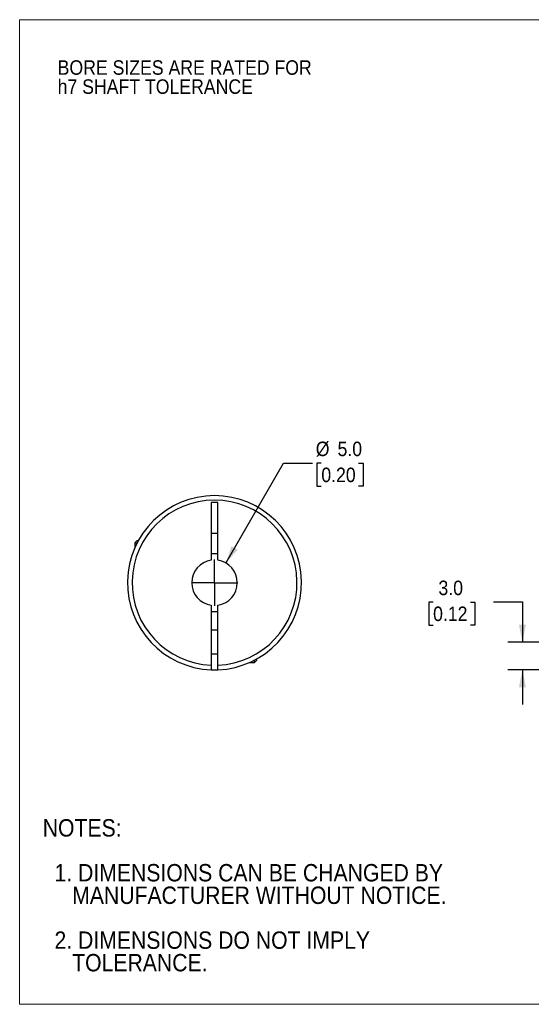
# Model space of a CAD drawing. Header units: millimetres. Extents: x 0 to 140, y 0 to 108.
# Tile 1 of 3: x 0 to 56, y 0 to 108. Entities that reach past the tile are written whole.
import ezdxf

# ---------------------------------------------------------------- set-up
doc = ezdxf.new("R2010")
doc.units = ezdxf.units.MM
doc.header["$LTSCALE"] = 0.5
doc.linetypes.add('SLD-Solid', pattern=[0])
doc.layers.add('SLD-0', color=7, linetype='SLD-Solid', lineweight=25)
doc.layers.add('TEXT', color=140, linetype='SLD-Solid', lineweight=25)
doc.styles.add('SLDTEXTSTYLE0', font='GOTHIC.TTF', dxfattribs={"width": 0.913})
doc.dimstyles.new('SLDDIMSTYLE0', dxfattribs={"dimtxt": 1.5875, "dimasz": 1.905, "dimexe": 0, "dimexo": 0.0625, "dimgap": 0.396875, "dimtad": 0, "dimtih": 1, "dimtoh": 1, "dimdec": 1, "dimrnd": 1e-09, "dimzin": 4, "dimdsep": 46, "dimtxsty": 'SLDTEXTSTYLE0', "dimsah": 1, "dimcen": 0, "dimadec": 0, "dimazin": 1, "dimtfac": 1, "dimtdec": 1, "dimtofl": 0, "dimtmove": 0, "dimatfit": 3, "dimfxl": 0, "dimfrac": 2, "dimtolj": 1, "dimtzin": 12, "dimarcsym": 0})
doc.dimstyles.new('SLDDIMSTYLE2', dxfattribs={"dimtxt": 1.5875, "dimasz": 1.905, "dimexe": 0, "dimexo": 0.0625, "dimgap": 0.396875, "dimtad": 0, "dimtih": 1, "dimtoh": 1, "dimdec": 1, "dimrnd": 1e-09, "dimzin": 4, "dimdsep": 46, "dimtxsty": 'SLDTEXTSTYLE0', "dimsah": 1, "dimcen": 0.09, "dimadec": 0, "dimazin": 1, "dimtfac": 1, "dimtdec": 1, "dimtmove": 0, "dimatfit": 0, "dimfxl": 0, "dimfrac": 2, "dimtolj": 1, "dimtzin": 12, "dimarcsym": 0})

# ---------------------------------------------------------------- blocks, each defined once
blk = doc.blocks.new('Block2')
at = {"color": 7, "linetype": 'SLD-Solid', "lineweight": 18}
for p, q in [((139.7, 107.95), (0, 107.95)), ((0, 0), (0, 107.95)), ((139.7, 0), (0, 0))]:
    blk.add_line(p, q, dxfattribs=at)
blk = doc.blocks.new('SW_NOTE_0_2')
at = {"layer": 'SLD-0', "color": 0, "char_height": 1.5875, "attachment_point": 1, "style": 'SLDTEXTSTYLE0'}
for s, insert in [('BORE SIZES ARE RATED FOR ', (0, 2.03)), ('h7 SHAFT TOLERANCE', (0, -0.06))]:
    blk.add_mtext(s, dxfattribs=dict(at, insert=insert))
blk = doc.blocks.new('SW_NOTE_0_3')
at = {"layer": 'TEXT', "color": 0, "char_height": 1.905, "attachment_point": 1, "style": 'SLDTEXTSTYLE0'}
for s, insert in [('NOTES:', (0, 2.43)), ('  1. DIMENSIONS CAN BE CHANGED BY     ', (0, -2.49)), ('     MANUFACTURER WITHOUT NOTICE.', (0, -4.96)), ('  2. DIMENSIONS DO NOT IMPLY ', (0, -9.88)), ('     TOLERANCE.', (0, -12.35))]:
    blk.add_mtext(s, dxfattribs=dict(at, insert=insert))
blk = doc.blocks.new('_D')
at = {"layer": 'SLD-0'}
for p, q in [((22.64, 48.38), (28.96, 59.34)), ((28.96, 59.34), (32.14, 59.34)), ((33.11, 59.34), (32.62, 59.34)), ((32.62, 59.34), (32.62, 56.82)), ((37.21, 59.34), (37.7, 59.34)), ((37.7, 59.34), (37.7, 56.82)), ((32.62, 56.82), (33.11, 56.82)), ((37.7, 56.82), (37.21, 56.82))]:
    blk.add_line(p, q, dxfattribs=at)
blk.add_solid([(22.64, 48.38), (23.92, 49.84), (23.26, 50.22)], dxfattribs=at)
at = {"layer": 'SLD-0', "char_height": 1.587, "attachment_point": 1, "style": 'SLDTEXTSTYLE0'}
for s, insert in [('%%c', (32.5, 61.69)), ('5.0', (34.89, 61.69)), ('0.20', (33.11, 58.84))]:
    blk.add_mtext(s, dxfattribs=dict(at, insert=insert))
blk = doc.blocks.new('SW_CENTERMARKSYMBOL_0')
at = {"layer": 'SLD-0', "color": 0}
for q in [(0, 2.54), (-2.54, 0), (0, -2.54), (2.54, 0)]:
    blk.add_line((0, 0), q, dxfattribs=at)
blk = doc.blocks.new('_D_2')
at = {"layer": 'SLD-0'}
for p, q in [((45.38, 44.1), (44.9, 44.1)), ((44.9, 44.1), (44.9, 41.58)), ((49.48, 44.1), (49.97, 44.1)), ((49.97, 44.1), (49.97, 41.58)), ((52, 44.11), (55.18, 44.11)), ((55.18, 44.11), (55.18, 39.72)), ((44.9, 41.58), (45.38, 41.58)), ((49.97, 41.58), (49.48, 41.58)), ((63.83, 39.72), (53.59, 39.72)), ((61.23, 36.67), (53.59, 36.67)), ((55.18, 36.67), (55.18, 32.86))]:
    blk.add_line(p, q, dxfattribs=at)
for points in [[(55.18, 39.72), (55.56, 41.62), (54.8, 41.62)], [(55.18, 36.67), (54.8, 34.77), (55.56, 34.77)]]:
    blk.add_solid(points, dxfattribs=at)
at = {"layer": 'SLD-0', "char_height": 1.587, "attachment_point": 1, "style": 'SLDTEXTSTYLE0'}
for s, insert in [('3.0', (45.97, 46.45)), ('0.12', (45.38, 43.61))]:
    blk.add_mtext(s, dxfattribs=dict(at, insert=insert))

msp = doc.modelspace()

# ---------------------------------------------------------------- linework, layer by layer
for p, q in [((21.77, 55.02), (21.02, 55.02)), ((21.02, 55.02), (21.02, 48.69)), ((21.77, 48.69), (21.77, 55.02)), ((12.9, 50.85), (12.64, 50.59)), ((12.9, 50.85), (13.04, 50.85)), ((21.02, 51.67), (21.77, 51.67)), ((12.64, 50.59), (12.64, 50.04)), ((12.64, 50.59), (12.9, 50.59)), ((21.02, 43.75), (21.02, 37.18)), ((21.77, 37.18), (21.77, 43.75)), ((21.77, 41.02), (21.02, 41.02)), ((21.02, 38.42), (21.77, 38.42)), ((26.02, 37.73), (26.02, 37.86)), ((25.22, 37.47), (25.76, 37.47)), ((25.76, 37.47), (26.02, 37.73)), ((25.76, 37.47), (25.76, 37.73))]:
    msp.add_line(p, q)
at = {"flags": 128}
msp.add_lwpolyline([(21.02, 36.67), (21.39, 36.67), (21.77, 36.67)], dxfattribs=at)
for radius, start, end in [(9.55, 272.2504, 267.7496), (9.05, 272.3748, 267.6252), (2.5, 98.6269, 261.3731), (3.18, 83.2169, 96.7831), (2.5, 278.6269, 81.3731), (3.17, 263.2169, 276.7831)]:
    msp.add_arc((21.39, 46.22), radius, start, end)
for points, knots in [([(21.02, 37.18), (21.02, 37.15), (21.02, 37.11), (21.02, 37.05), (21.02, 36.97), (21.02, 36.9), (21.02, 36.82), (21.02, 36.76), (21.02, 36.71), (21.02, 36.68), (21.02, 36.68), (21.02, 36.67)], [0, 0, 0, 0, 0.08223, 0.1649755, 0.249642, 0.3740184, 0.5000211, 0.6231273, 0.7504137, 0.8751529, 1, 1, 1, 1]), ([(21.77, 36.67), (21.77, 36.68), (21.77, 36.68), (21.77, 36.69), (21.77, 36.72), (21.77, 36.76), (21.77, 36.82), (21.77, 36.9), (21.77, 36.98), (21.77, 37.08), (21.77, 37.14), (21.77, 37.18)], [0, 0, 0, 0, 0.082297, 0.165403, 0.250748, 0.375195, 0.500573, 0.622892, 0.749821, 0.875014, 1, 1, 1, 1])]:
    msp.add_open_spline(points, degree=3, knots=knots)

# ---------------------------------------------------------------- block references
at = {"color": 7, "linetype": 'Continuous'}
msp.add_blockref('Block2', (0, 0), dxfattribs=at)
at = {"layer": 'SLD-0'}
for name, p in [('SW_NOTE_0_2', (4.17, 101.47)), ('SW_CENTERMARKSYMBOL_0', (21.39, 46.22))]:
    msp.add_blockref(name, p, dxfattribs=at)
at = {"layer": 'TEXT'}
msp.add_blockref('SW_NOTE_0_3', (2.53, 17.87), dxfattribs=at)

# ---------------------------------------------------------------- dimensions: what is measured, and where the dimension line sits
at = {"layer": 'SLD-0'}
dim = msp.add_diameter_dim_2p(p1=(20.14, 44.05), p2=(22.64, 48.38), dimstyle='SLDDIMSTYLE0', dxfattribs=at)
dim.commit()
dim.dimension.update_dxf_attribs({"geometry": '_D', "text_midpoint": (35.16, 59.34), "dimtype": 163})
dim = msp.add_linear_dim(base=(55.1793, 39.7175), p1=(61.8689, 36.6748), p2=(64.4689, 39.7175), angle=90, dimstyle='SLDDIMSTYLE2', dxfattribs=at)
dim.commit()
dim.dimension.update_dxf_attribs({"geometry": '_D_2', "text_midpoint": (55.1793, 44.1116), "dimtype": 160})

doc.saveas('drawing.dxf')
